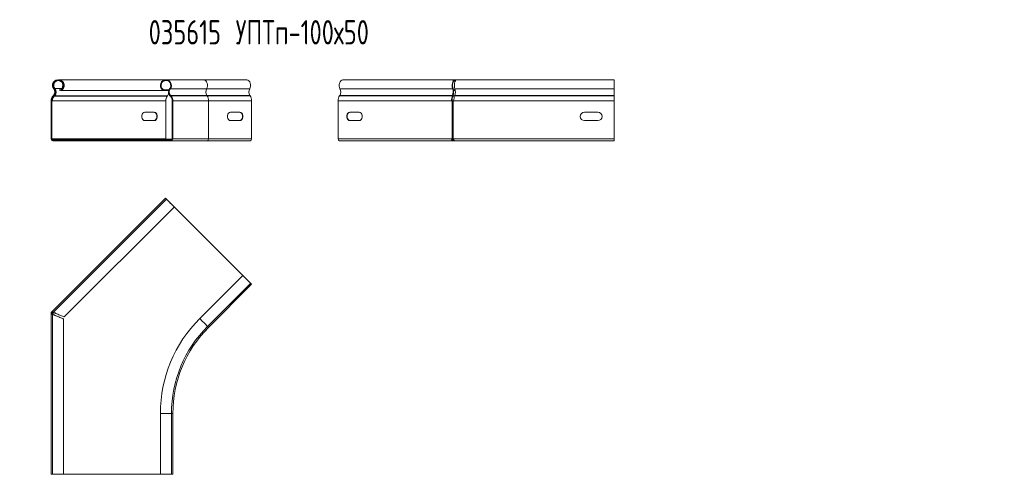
# Model space of a CAD drawing. Header units: millimetres. Extents: x -447 to 3808, y -2904 to 345.
# Tile 4 of 9: x -12 to 796, y -488 to -115. Entities that reach past the tile are written whole.
import ezdxf

# ---------------------------------------------------------------- set-up
doc = ezdxf.new("R2010")
doc.units = ezdxf.units.MM
doc.styles.add('SLDTEXTSTYLE0', font='TXT', dxfattribs={"width": 0.7, "bigfont": 'bigfont'})

msp = doc.modelspace()

# ---------------------------------------------------------------- linework, layer by layer
at = {"color": 7, "linetype": 'Continuous', "lineweight": 15}
for p, q in [((107.63, -164.43), (19.62, -164.43)), ((138.58, -164.43), (107.63, -164.43)), ((173.94, -164.43), (138.58, -164.43)), ((344.6, -164.43), (252.96, -164.43)), ((346.14, -164.43), (344.6, -164.43)), ((344.6, -164.98), (344.6, -164.43)), ((475.72, -164.43), (346.14, -164.43)), ((475.72, -164.43), (475.72, -164.43)), ((475.72, -164.43), (475.72, -171.89)), ((475.72, -164.43), (475.72, -173.25)), ((15.3, -177.2), (14.96, -177.56)), ((14.96, -177.56), (15.36, -177.94)), ((15.7, -177.57), (15.3, -177.2)), ((15.7, -177.57), (15.36, -177.94)), ((15.48, -171.89), (15.91, -171.54)), ((15.99, -177.94), (15.71, -177.56)), ((15.81, -177.46), (16.06, -177.2)), ((15.99, -177.94), (16.34, -177.57)), ((16.34, -177.57), (16.06, -177.2)), ((16.54, -171.54), (16.24, -171.89)), ((16.34, -177.57), (108.93, -177.57)), ((20.57, -173.25), (20.38, -172.73)), ((21.21, -173.25), (21.14, -172.99)), ((21.21, -173.25), (106.05, -173.25)), ((106.05, -173.25), (106.24, -172.73)), ((106.05, -173.25), (109.82, -173.25)), ((106.24, -172.73), (109.99, -172.73)), ((108.93, -177.57), (108.69, -177.94)), ((109.7, -173.25), (109.75, -173.53)), ((111.13, -171.89), (110.71, -171.54)), ((111.31, -177.2), (110.91, -177.58)), ((111.26, -177.94), (110.91, -177.58)), ((111.13, -171.89), (141.06, -171.89)), ((111.65, -177.56), (111.26, -177.94)), ((111.65, -177.56), (111.31, -177.2)), ((111.31, -177.2), (141.18, -177.2)), ((111.65, -177.56), (141.43, -177.56)), ((141.06, -171.89), (176.41, -171.89)), ((141.43, -177.56), (141.18, -177.2)), ((141.18, -177.2), (176.54, -177.2)), ((141.43, -177.56), (176.78, -177.56)), ((176.78, -177.56), (176.54, -177.2)), ((250.36, -177.2), (250.12, -177.56)), ((342.81, -177.56), (250.12, -177.56)), ((342.95, -177.2), (250.36, -177.2)), ((343.02, -171.89), (250.49, -171.89)), ((342.81, -177.56), (342.95, -177.2)), ((343.09, -177.94), (342.81, -177.56)), ((343.23, -177.57), (342.95, -177.2)), ((343.32, -171.54), (343.02, -171.89)), ((343.09, -177.94), (343.23, -177.57)), ((345.11, -172.73), (343.62, -172.73)), ((345.21, -173.25), (343.69, -173.25)), ((344.78, -177.2), (344.63, -177.56)), ((475.72, -177.56), (344.63, -177.56)), ((475.72, -177.2), (344.78, -177.2)), ((475.72, -171.89), (344.86, -171.89)), ((475.72, -171.89), (475.72, -177.2)), ((475.72, -173.25), (475.72, -173.25)), ((475.72, -177.58), (475.72, -173.25)), ((475.72, -177.2), (475.72, -177.56)), ((475.72, -177.56), (475.72, -181.69)), ((475.72, -177.94), (475.72, -177.58)), ((13.86, -181.69), (13.31, -181.69)), ((13.31, -181.69), (13.31, -212.93)), ((13.86, -181.69), (13.86, -212.93)), ((14, -181.69), (13.86, -181.69)), ((14, -212.93), (14, -181.69)), ((14, -181.69), (14.49, -181.69)), ((14.49, -181.69), (107.63, -181.69)), ((15.99, -177.94), (108.69, -177.94)), ((107.63, -181.69), (107.63, -212.93)), ((112.76, -212.93), (112.76, -181.69)), ((113.31, -181.69), (112.76, -181.69)), ((113.31, -212.93), (113.31, -181.69)), ((113.31, -181.69), (142.59, -181.69)), ((142.59, -212.93), (142.59, -181.69)), ((142.59, -181.69), (177.95, -181.69)), ((177.95, -212.93), (177.95, -181.69)), ((248.95, -181.69), (248.95, -212.93)), ((342.08, -181.69), (248.95, -181.69)), ((342.57, -181.69), (342.08, -181.69)), ((342.57, -212.93), (342.57, -181.69)), ((342.57, -181.69), (343.32, -181.69)), ((343.32, -212.93), (343.32, -181.69)), ((344.01, -181.69), (343.32, -181.69)), ((475.72, -181.69), (344.01, -181.69)), ((475.72, -181.69), (475.72, -177.94)), ((475.72, -181.69), (475.72, -212.93)), ((475.72, -212.93), (475.72, -181.69)), ((98.08, -190.93), (90.3, -190.93)), ((168.4, -190.93), (160.63, -190.93)), ((266.27, -190.93), (258.49, -190.93)), ((462.22, -190.93), (451.22, -190.93)), ((90.3, -197.93), (98.08, -197.93)), ((160.63, -197.93), (168.4, -197.93)), ((258.49, -197.93), (266.27, -197.93)), ((451.22, -197.93), (462.22, -197.93)), ((13.31, -212.93), (13.86, -212.93)), ((13.86, -212.93), (14, -212.93)), ((14, -212.93), (14.49, -212.93)), ((14.49, -212.93), (107.63, -212.93)), ((14.81, -213.88), (14.81, -213.18)), ((14.81, -213.18), (111.81, -213.18)), ((14.81, -213.88), (111.81, -213.88)), ((14.81, -213.88), (14.81, -214.43)), ((14.81, -214.43), (27.31, -214.43)), ((27.31, -213.88), (27.31, -214.43)), ((27.94, -214.43), (27.31, -214.43)), ((27.94, -213.88), (27.94, -214.43)), ((27.94, -214.43), (99.31, -214.43)), ((99.31, -213.88), (111.81, -213.88)), ((99.31, -214.43), (99.31, -213.88)), ((99.31, -214.43), (111.81, -214.43)), ((111.81, -213.88), (111.81, -213.18)), ((111.81, -213.18), (112.72, -213.18)), ((111.81, -214.43), (111.81, -213.88)), ((111.81, -214.43), (141.53, -214.43)), ((113.31, -212.93), (112.76, -212.93)), ((113.31, -212.93), (142.59, -212.93)), ((141.53, -214.43), (176.89, -214.43)), ((142.59, -212.93), (177.95, -212.93)), ((342.08, -212.93), (248.95, -212.93)), ((342.86, -214.43), (250.01, -214.43)), ((342.57, -212.93), (342.08, -212.93)), ((342.48, -213.18), (343.5, -213.18)), ((343.32, -212.93), (342.57, -212.93)), ((342.86, -213.88), (343.5, -213.88)), ((342.86, -213.88), (342.86, -214.43)), ((344.4, -214.43), (342.86, -214.43)), ((344.01, -212.93), (343.32, -212.93)), ((343.5, -213.88), (343.5, -213.18)), ((343.5, -213.18), (344.02, -213.18)), ((343.5, -213.88), (344.1, -213.88)), ((475.72, -212.93), (344.01, -212.93)), ((475.72, -214.43), (344.4, -214.43)), ((475.72, -212.93), (475.72, -214.43)), ((475.72, -213.18), (475.72, -212.93)), ((475.72, -213.88), (475.72, -213.18)), ((475.72, -213.18), (475.72, -213.18)), ((475.72, -213.88), (475.72, -213.88)), ((475.72, -214.43), (475.72, -213.88)), ((475.72, -214.43), (475.72, -214.43)), ((14.1, -354.82), (107.24, -261.69)), ((108.04, -262.48), (15.23, -355.29)), ((108.3, -262.74), (108.3, -262.75)), ((170.72, -325.16), (108.3, -262.74)), ((24.17, -359.22), (114.47, -268.92)), ((170.72, -325.16), (135.36, -360.52)), ((141.8, -366.95), (177.15, -331.6)), ((142.59, -367.75), (177.95, -332.39)), ((13.61, -355.31), (14.1, -354.82)), ((14, -355.7), (13.61, -355.31)), ((14, -355.7), (14.49, -355.21)), ((14.49, -355.21), (14.1, -354.82)), ((15.5, -355.55), (14.81, -356.24)), ((15.23, -355.29), (15.62, -355.68)), ((13.86, -356.05), (13.31, -356.05)), ((13.31, -356.75), (13.31, -356.05)), ((13.31, -488.46), (13.31, -356.75)), ((13.86, -356.75), (13.31, -356.75)), ((13.86, -356.75), (13.86, -356.05)), ((14.99, -357.22), (14.44, -357.22)), ((14.44, -357.22), (14.44, -488.46)), ((14.81, -356.24), (14.81, -357.22)), ((23.54, -488.46), (23.54, -360.76)), ((103.08, -438.46), (103.08, -488.46)), ((112.18, -488.46), (112.18, -438.46)), ((113.31, -488.46), (113.31, -438.46)), ((14.44, -488.46), (13.31, -488.46)), ((23.54, -488.46), (14.44, -488.46)), ((14.81, -488.46), (103.08, -488.46)), ((14.81, -488.46), (14.81, -488.46)), ((112.18, -488.46), (103.08, -488.46)), ((113.31, -488.46), (112.18, -488.46))]:
    msp.add_line(p, q, dxfattribs=at)
at = {"color": 8, "linetype": 'Continuous', "lineweight": 15}
for p, q in [((16.54, -171.54), (22.06, -171.54)), ((22.75, -171.54), (22.83, -171.54)), ((344.63, -177.58), (343.23, -177.58)), ((475.72, -177.58), (475.72, -177.58)), ((344.51, -177.94), (343.09, -177.94)), ((475.72, -177.94), (475.72, -177.94)), ((475.72, -181.69), (475.72, -181.69)), ((475.72, -212.93), (475.72, -212.93)), ((112.18, -438.46), (103.08, -438.46)), ((113.31, -438.46), (112.18, -438.46))]:
    msp.add_line(p, q, dxfattribs=at)
at = {"color": 8, "linetype": 'Continuous', "lineweight": 15, "flags": 128}
for points in [[(141.06, -171.89), (141.53, -170.8), (141.77, -169.58), (141.76, -168.31), (141.51, -167.09), (141.02, -166.02), (140.35, -165.18), (139.53, -164.64), (138.64, -164.43), (138.58, -164.43)], [(141.8, -366.95), (141.76, -366.92), (141.51, -366.66), (141.02, -366.18), (140.35, -365.5), (139.53, -364.69), (138.64, -363.8), (137.75, -362.91), (136.92, -362.08), (136.22, -361.38), (135.71, -360.87), (135.42, -360.58), (135.36, -360.52)], [(142.59, -367.75), (142.58, -367.73), (142.52, -367.67), (142.42, -367.58), (142.29, -367.45), (142.13, -367.28), (141.92, -367.08), (141.8, -366.95)]]:
    msp.add_lwpolyline(points, dxfattribs=at)
at = {"color": 7, "linetype": 'Continuous', "lineweight": 15, "flags": 128}
for points in [[(176.41, -171.89), (176.89, -170.8), (177.13, -169.58), (177.12, -168.31), (176.86, -167.09), (176.38, -166.02), (175.7, -165.18), (174.89, -164.64), (174, -164.43), (173.94, -164.43)], [(252.96, -164.43), (252.9, -164.43), (252.02, -164.63), (251.2, -165.18), (250.53, -166.02), (250.04, -167.09), (249.78, -168.31), (249.77, -169.58), (250.02, -170.8), (250.49, -171.89)], [(90.3, -190.93), (89.46, -191.14), (88.71, -191.75), (88.16, -192.68), (87.87, -193.82), (87.87, -195.04), (88.16, -196.18), (88.71, -197.11), (89.46, -197.72), (90.3, -197.93)], [(97.69, -190.93), (98.54, -191.14), (99.28, -191.75), (99.84, -192.68), (100.13, -193.82), (100.13, -195.04), (99.84, -196.18), (99.28, -197.11), (98.54, -197.72), (97.69, -197.93)], [(98.08, -197.93), (98.93, -197.72), (99.67, -197.11), (100.22, -196.18), (100.52, -195.04), (100.52, -193.82), (100.22, -192.68), (99.67, -191.75), (98.93, -191.14), (98.08, -190.93)], [(160.63, -190.93), (159.78, -191.14), (159.03, -191.75), (158.48, -192.68), (158.19, -193.82), (158.19, -195.04), (158.48, -196.18), (159.03, -197.11), (159.78, -197.72), (160.63, -197.93)], [(168.02, -190.93), (168.86, -191.14), (169.61, -191.75), (170.16, -192.68), (170.45, -193.82), (170.45, -195.04), (170.16, -196.18), (169.61, -197.11), (168.86, -197.72), (168.02, -197.93)], [(168.4, -197.93), (169.25, -197.72), (169.99, -197.11), (170.55, -196.18), (170.84, -195.04), (170.84, -193.82), (170.55, -192.68), (169.99, -191.75), (169.25, -191.14), (168.4, -190.93)], [(258.49, -190.93), (257.65, -191.14), (256.9, -191.75), (256.35, -192.68), (256.06, -193.82), (256.06, -195.04), (256.35, -196.18), (256.9, -197.11), (257.65, -197.72), (258.49, -197.93)], [(258.88, -197.93), (258.04, -197.72), (257.29, -197.11), (256.74, -196.18), (256.45, -195.04), (256.45, -193.82), (256.74, -192.68), (257.29, -191.75), (258.04, -191.14), (258.88, -190.93)], [(266.27, -197.93), (267.12, -197.72), (267.86, -197.11), (268.42, -196.18), (268.71, -195.04), (268.71, -193.82), (268.42, -192.68), (267.86, -191.75), (267.12, -191.14), (266.27, -190.93)], [(107.63, -212.93), (107.64, -213.12), (107.65, -213.18)], [(108.04, -262.48), (107.91, -262.36), (107.71, -262.16), (107.54, -261.99), (107.41, -261.86), (107.31, -261.76), (107.26, -261.7), (107.24, -261.69)], [(114.47, -268.92), (114.42, -268.86), (114.13, -268.57), (113.61, -268.06), (112.91, -267.36), (112.09, -266.53), (111.19, -265.64), (110.31, -264.75), (109.49, -263.94), (108.82, -263.26), (108.33, -262.78), (108.07, -262.52), (108.04, -262.48)], [(177.15, -331.6), (177.12, -331.56), (176.86, -331.31), (176.38, -330.82), (175.7, -330.15), (174.89, -329.33), (174, -328.44), (173.11, -327.55), (172.28, -326.72), (171.58, -326.02), (171.07, -325.51), (170.78, -325.22), (170.72, -325.16)], [(177.95, -332.39), (177.93, -332.38), (177.87, -332.32), (177.78, -332.22), (177.65, -332.09), (177.48, -331.93), (177.28, -331.72), (177.15, -331.6)], [(14.1, -354.82), (14.21, -354.87), (14.52, -355.01), (15.03, -355.24), (15.27, -355.35)], [(14.49, -355.21), (14.59, -355.25), (14.88, -355.37), (15.36, -355.56), (15.62, -355.68)], [(15.23, -355.29), (15.24, -355.29), (15.37, -355.35), (15.65, -355.48), (16.07, -355.68), (16.62, -355.93), (17.27, -356.24), (18.01, -356.58), (18.8, -356.95), (19.62, -357.33)], [(14.43, -357.17), (14.25, -357.11), (13.73, -356.91), (13.41, -356.79), (13.31, -356.75)], [(14.99, -357.22), (14.72, -357.11), (14.24, -356.91), (13.95, -356.79), (13.86, -356.75)], [(18.99, -358.87), (18.13, -358.56), (17.31, -358.26), (16.55, -357.99), (15.87, -357.74), (15.3, -357.53), (14.87, -357.37), (14.58, -357.27), (14.44, -357.22), (14.44, -357.22)], [(18.99, -358.87), (18.24, -358.56), (17.51, -358.26), (16.84, -357.99), (16.25, -357.74), (15.75, -357.53), (15.37, -357.37), (15.11, -357.27), (14.99, -357.22), (14.99, -357.22)], [(15.62, -355.68), (15.63, -355.68), (15.75, -355.73), (16, -355.83), (16.39, -355.99), (16.88, -356.2), (17.48, -356.44), (18.15, -356.72), (18.87, -357.02), (19.62, -357.33)], [(23.54, -360.76), (23.52, -360.75), (23.37, -360.69), (23.07, -360.57), (22.63, -360.38), (22.06, -360.15), (21.39, -359.87), (20.64, -359.56), (19.83, -359.22), (18.99, -358.87)], [(19.62, -357.33), (20.46, -357.68), (21.28, -358.02), (22.03, -358.33), (22.7, -358.61), (23.27, -358.84), (23.71, -359.02), (24.01, -359.15), (24.16, -359.21), (24.17, -359.22)]]:
    msp.add_lwpolyline(points, dxfattribs=at)
at = {"color": 7, "linetype": 'Continuous', "lineweight": 15}
for centre, radius, start, end in [((18.99, -168.98), 4.55, 290.35, 219.65931), ((18.99, -168.98), 4, 290.35, 219.65931), ((19.62, -168.98), 4, 94.57672, 219.65931), ((19.62, -168.98), 4.55, 290.35, 90), ((107.63, -168.98), 4.55, 320.31754, 249.65), ((107.63, -168.98), 4, 320.31754, 249.65), ((19.31, -181.69), 6, 136.44212, 180), ((12.4, -174.44), 4, 316.44212, 39.65931), ((12.4, -174.44), 4.55, 316.44212, 39.65931), ((13.04, -174.44), 4.55, 316.44212, 39.65931), ((104.33, -174.61), 5.47, 327.24185, 352.25439), ((114.21, -174.44), 4.55, 140.31754, 223.5358), ((114.21, -174.44), 4, 140.31754, 223.5358), ((107.31, -181.69), 6, 0, 43.5358), ((145.64, -174.43), 5.24, 150.93231, 211.79282), ((135.11, -181.57), 7.48, 359.09546, 32.44016), ((181, -174.43), 5.24, 150.93208, 211.79306), ((170.47, -181.57), 7.48, 359.09492, 32.44031), ((256.43, -181.57), 7.48, 147.54165, 180.90614), ((245.9, -174.43), 5.24, 328.19111, 29.05166), ((19.31, -181.69), 5.45, 136.44212, 180), ((19.94, -181.69), 5.45, 136.44212, 180), ((114.42, -181.58), 6.8, 147.54135, 180.90644), ((107.31, -181.69), 5.45, 0, 43.5358), ((451.22, -194.43), 3.5, 90, 270), ((451.22, -194.43), 3.5, 90, 270), ((462.22, -194.43), 3.5, 270, 90), ((14.81, -212.93), 1.5, 180, 270), ((14.81, -212.93), 0.95, 180, 270), ((15.44, -212.93), 0.95, 180, 227.78236), ((111.81, -212.93), 0.95, 270, 0), ((111.81, -212.93), 1.5, 270, 0), ((141.27, -213.12), 1.34, 281.4217, 8.04929), ((176.62, -213.12), 1.34, 281.42205, 8.0497), ((250.27, -213.12), 1.34, 171.95053, 258.57825), ((14.36, -356.05), 1.05, 135, 180), ((14.36, -356.05), 0.5, 135, 180), ((213.31, -438.46), 110.23, 135, 180), ((213.31, -438.46), 101.13, 135, 180), ((213.31, -438.46), 100, 135, 180)]:
    msp.add_arc(centre, radius, start, end, dxfattribs=at)
for centre, major_axis, ratio, start_param, end_param in [((19.62, -168.98), (0, 4.55), 0.964595, 0.867216, 2.262982), ((19.62, -168.98), (0, 4.55), 0.964595, 0, 0.071473), ((19.62, -168.98), (4.16, 0), 0.961286, 5.474553, 7.091818), ((344.6, -168.98), (0, 4.55), 0.449618, 0, 2.262982), ((344.6, -168.98), (0, 4), 0.414214, 0, 2.262982), ((346.14, -168.98), (0, 4.55), 0.364144, 0, 2.262982), ((344.6, -168.98), (0, 4.55), 0.414214, 5.832974, 6.283185), ((344.6, -168.98), (0, 4), 0.373941, 5.889493, 6.283185), ((19.94, -181.69), (0, 6), 0.973151, 0.810568, 1.570796), ((13.04, -174.44), (4.16, 0), 0.961286, 5.522957, 6.975371), ((344.73, -181.69), (0, 6), 0.441062, 0.810568, 1.570796), ((341.87, -174.44), (0, 4), 0.373941, 3.952161, 5.404574), ((341.87, -174.44), (0, 4.55), 0.414214, 3.952161, 5.404574), ((346.27, -181.69), (0, 6), 0.376244, 0.810568, 1.570796), ((343.41, -174.44), (0, 4), 0.471168, 3.952161, 5.404574), ((344.73, -181.69), (0, 5.45), 0.414214, 0.810568, 1.570796), ((15.44, -212.93), (0, 1.5), 0.892606, 1.570796, 2.146968), ((342.86, -212.93), (0, 1.5), 0.521608, 1.570796, 3.141593), ((342.86, -212.93), (0, 0.95), 0.414214, 1.570796, 3.141593), ((344.4, -212.93), (0, 1.5), 0.262335, 1.570796, 3.141593)]:
    msp.add_ellipse(centre, major_axis=major_axis, ratio=ratio, start_param=start_param, end_param=end_param, dxfattribs=at)

# ---------------------------------------------------------------- texts
at = {"color": 7, "linetype": 'Continuous', "lineweight": 0, "char_height": 20, "attachment_point": 1, "style": 'SLDTEXTSTYLE0'}
for s, insert in [('035655 \\M+18454\\M+18450\\M+18453\\M+18481-50\\M+1848750', (-404.32, -115.38)), ('035615 \\M+18454\\M+18450\\M+18453\\M+18481-100\\M+1848750', (93.46, -115.38))]:
    msp.add_mtext(s, dxfattribs=dict(at, insert=insert))

doc.saveas('drawing.dxf')
